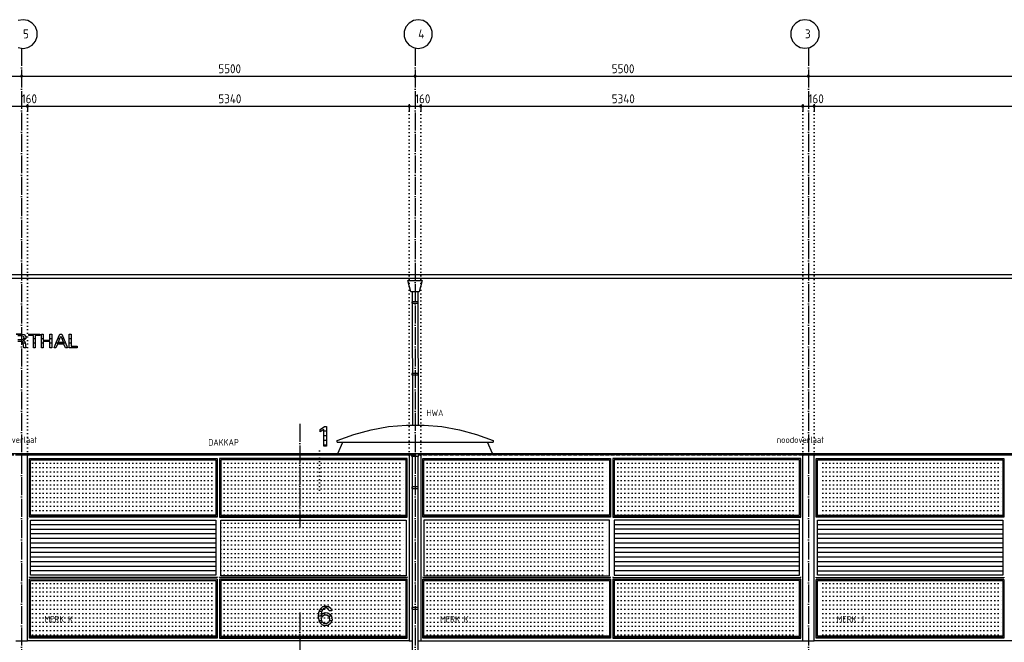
# Model space of a CAD drawing. Extents: x -52900 to 20500, y -12590 to 19148.
# Tile 20 of 39: x -20905 to -7140, y -4820 to 3886. Entities that reach past the tile are written whole.
import ezdxf

# ---------------------------------------------------------------- set-up
doc = ezdxf.new("R2010")
doc.units = 0
doc.header["$MEASUREMENT"] = 0
for name, pattern in [('DASHDOT', [300, 250, -25, 0, -25]), ('DASHED', [75, 50, -25]), ('DOT', [50, 0, -50])]:
    doc.linetypes.add(name, pattern=pattern)
for name, color, linetype in [('LAYER01', 7, 'CONTINUOUS'), ('LAYER02', 7, 'CONTINUOUS'), ('LAYER05', 7, 'CONTINUOUS'), ('LAYER107', 2, 'DOT'), ('LAYER28', 1, 'CONTINUOUS'), ('LAYER30', 1, 'CONTINUOUS'), ('LAYER37', 3, 'CONTINUOUS'), ('LAYER52', 7, 'DASHED')]:
    doc.layers.add(name, color=color, linetype=linetype)
doc.styles.get("Standard").update_dxf_attribs({"font": 'isocp.shx'})

msp = doc.modelspace()

# ---------------------------------------------------------------- linework, layer by layer
at = {"layer": 'LAYER01', "color": 1, "linetype": 'DASHDOT'}
for p, q in [((-20878.0014, 3488.8443), (-20878.0014, -12280.1552)), ((-15377.9999, 3488.8443), (-15377.9999, -12280.1552)), ((-9878.0014, 3488.8443), (-9878.0014, -12280.1552))]:
    msp.add_line(p, q, dxfattribs=at)
at = {"layer": 'LAYER01', "color": 5, "linetype": 'Continuous'}
for p, q in [((1442.0002, 317.8437), (-43207.99865, 317.8437)), ((1442.0002, 267.8441), (-43207.99865, 267.8441)), ((-15420.75045, -2182.1554), (-15335.7498, -2182.1554)), ((-15420.75045, -2223.03145), (-15420.75045, -2182.1554)), ((-15335.7498, -2182.1554), (-15335.7498, -2223.03145)), ((-15335.7498, -2223.03145), (-15420.75045, -2223.03145))]:
    msp.add_line(p, q, dxfattribs=at)
at = {"layer": 'LAYER01', "color": 5, "linetype": 'DASHED'}
for p, q in [((-46913.74815, -2182.1554), (3643.99755, -2182.1554)), ((-46913.74815, -2200.15585), (3643.99755, -2200.15585))]:
    msp.add_line(p, q, dxfattribs=at)
at = {"layer": 'LAYER01', "color": 1, "linetype": 'Continuous'}
for p, q in [((-32127.9999, -2182.1554), (1241.0013, -2182.1554)), ((-20957.99865, -2200.15585), (-20797.99955, -2200.15585)), ((-9957.9994, -2200.15585), (-9798.00035, -2200.15585)), ((-20957.99865, -4801.15625), (-20797.99955, -4801.15625)), ((-15458.0017, -4800.15565), (-15416.0614, -4800.15565)), ((-15339.93835, -4800.15565), (-15298.0011, -4800.15565)), ((-9957.9994, -4800.15565), (-9798.00035, -4800.15565))]:
    msp.add_line(p, q, dxfattribs=at)
at = {"layer": 'LAYER01', "color": 3, "linetype": 'Continuous'}
msp.add_line((-32127.9999, -2182.1554), (1241.0013, -2182.1554), dxfattribs=at)
at = {"layer": 'LAYER01', "color": 3, "linetype": 'DOT'}
for p, q in [((-20725.00155, -2316.1579), (-18161.499, -2316.1579)), ((-18094.4992, -2316.1579), (-15502.99835, -2316.1579)), ((-15210.0006, -2316.1579), (-12661.50055, -2316.1579)), ((-12594.50075, -2316.1579), (-10015.99885, -2316.1579)), ((-9679.0001, -2316.1579), (-7161.499, -2316.1579)), ((-20725.00155, -2376.15815), (-18161.499, -2376.15815)), ((-20725.00155, -2436.1582), (-18161.499, -2436.1582)), ((-18094.4992, -2376.15815), (-15502.99835, -2376.15815)), ((-18094.4992, -2436.1582), (-15502.99835, -2436.1582)), ((-15210.0006, -2376.15815), (-12661.50055, -2376.15815)), ((-15210.0006, -2436.1582), (-12661.50055, -2436.1582)), ((-12594.50075, -2376.15815), (-10015.99885, -2376.15815)), ((-12594.50075, -2436.1582), (-10015.99885, -2436.1582)), ((-9679.0001, -2376.15815), (-7161.499, -2376.15815)), ((-9679.0001, -2436.1582), (-7161.499, -2436.1582)), ((-20725.00155, -2496.1584), (-18161.499, -2496.1584)), ((-20725.00155, -2556.15865), (-18161.499, -2556.15865)), ((-18094.4992, -2496.1584), (-15502.99835, -2496.1584)), ((-18094.4992, -2556.15865), (-15502.99835, -2556.15865)), ((-15210.0006, -2496.1584), (-12661.50055, -2496.1584)), ((-15210.0006, -2556.15865), (-12661.50055, -2556.15865)), ((-12594.50075, -2496.1584), (-10015.99885, -2496.1584)), ((-12594.50075, -2556.15865), (-10015.99885, -2556.15865)), ((-9679.0001, -2496.1584), (-7161.499, -2496.1584)), ((-9679.0001, -2556.15865), (-7161.499, -2556.15865)), ((-20725.00155, -2616.15885), (-18161.499, -2616.15885)), ((-20725.00155, -2676.1591), (-18161.499, -2676.1591)), ((-20725.00155, -2736.15915), (-18161.499, -2736.15915)), ((-18094.4992, -2616.15885), (-15502.99835, -2616.15885)), ((-18094.4992, -2676.1591), (-15502.99835, -2676.1591)), ((-18094.4992, -2736.15915), (-15502.99835, -2736.15915)), ((-15210.0006, -2616.15885), (-12661.50055, -2616.15885)), ((-15210.0006, -2676.1591), (-12661.50055, -2676.1591)), ((-15210.0006, -2736.15915), (-12661.50055, -2736.15915)), ((-12594.50075, -2616.15885), (-10015.99885, -2616.15885)), ((-12594.50075, -2676.1591), (-10015.99885, -2676.1591)), ((-12594.50075, -2736.15915), (-10015.99885, -2736.15915)), ((-9679.0001, -2616.15885), (-7161.499, -2616.15885)), ((-9679.0001, -2676.1591), (-7161.499, -2676.1591)), ((-9679.0001, -2736.15915), (-7161.499, -2736.15915)), ((-20725.00155, -2796.15785), (-18161.499, -2796.15785)), ((-20725.00155, -2856.15805), (-18161.499, -2856.15805)), ((-18094.4992, -2796.15785), (-15502.99835, -2796.15785)), ((-18094.4992, -2856.15805), (-15502.99835, -2856.15805)), ((-15210.0006, -2796.15785), (-12661.50055, -2796.15785)), ((-15210.0006, -2856.15805), (-12661.50055, -2856.15805)), ((-12594.50075, -2796.15785), (-10015.99885, -2796.15785)), ((-12594.50075, -2856.15805), (-10015.99885, -2856.15805)), ((-9679.0001, -2796.15785), (-7161.499, -2796.15785)), ((-9679.0001, -2856.15805), (-7161.499, -2856.15805)), ((-20725.00155, -2916.1583), (-18161.499, -2916.1583)), ((-20725.00155, -2976.15835), (-18161.499, -2976.15835)), ((-18094.4992, -2916.1583), (-15502.99835, -2916.1583)), ((-18094.4992, -2976.15835), (-15502.99835, -2976.15835)), ((-15210.0006, -2916.1583), (-12661.50055, -2916.1583)), ((-15210.0006, -2976.15835), (-12661.50055, -2976.15835)), ((-12594.50075, -2916.1583), (-10015.99885, -2916.1583)), ((-12594.50075, -2976.15835), (-10015.99885, -2976.15835)), ((-9679.0001, -2916.1583), (-7161.499, -2916.1583)), ((-9679.0001, -2976.15835), (-7161.499, -2976.15835)), ((-20725.00155, -3036.15855), (-18161.499, -3036.15855)), ((-18094.4992, -3036.15855), (-15502.99835, -3036.15855)), ((-18094.4992, -3156.159), (-15502.99835, -3156.159)), ((-15210.0006, -3036.15855), (-12661.50055, -3036.15855)), ((-15210.0006, -3156.159), (-12661.50055, -3156.159)), ((-12594.50075, -3036.15855), (-10015.99885, -3036.15855)), ((-9679.0001, -3036.15855), (-7161.499, -3036.15855)), ((-18094.4992, -3216.15905), (-15502.99835, -3216.15905)), ((-18094.4992, -3276.15775), (-15502.99835, -3276.15775)), ((-15210.0006, -3216.15905), (-12661.50055, -3216.15905)), ((-15210.0006, -3276.15775), (-12661.50055, -3276.15775)), ((-18094.4992, -3336.158), (-15502.99835, -3336.158)), ((-18094.4992, -3396.1582), (-15502.99835, -3396.1582)), ((-15210.0006, -3336.158), (-12661.50055, -3336.158)), ((-15210.0006, -3396.1582), (-12661.50055, -3396.1582)), ((-18094.4992, -3456.15845), (-15502.99835, -3456.15845)), ((-18094.4992, -3516.1587), (-15502.99835, -3516.1587)), ((-18094.4992, -3576.1589), (-15502.99835, -3576.1589)), ((-15210.0006, -3456.15845), (-12661.50055, -3456.15845)), ((-15210.0006, -3516.1587), (-12661.50055, -3516.1587)), ((-15210.0006, -3576.1589), (-12661.50055, -3576.1589)), ((-18094.4992, -3636.15915), (-15502.99835, -3636.15915)), ((-18094.4992, -3696.15935), (-15502.99835, -3696.15935)), ((-15210.0006, -3636.15915), (-12661.50055, -3636.15915)), ((-15210.0006, -3696.15935), (-12661.50055, -3696.15935)), ((-18094.4992, -3756.1577), (-15502.99835, -3756.1577)), ((-18094.4992, -3816.1579), (-15502.99835, -3816.1579)), ((-15210.0006, -3756.1577), (-12661.50055, -3756.1577)), ((-15210.0006, -3816.1579), (-12661.50055, -3816.1579)), ((-18094.4992, -3876.15815), (-15502.99835, -3876.15815)), ((-15210.0006, -3876.15815), (-12661.50055, -3876.15815)), ((-20725.00155, -3996.1586), (-18161.499, -3996.1586)), ((-20725.00155, -4056.15885), (-18161.499, -4056.15885)), ((-20725.00155, -4116.15905), (-18161.499, -4116.15905)), ((-18094.4992, -3996.1586), (-15502.99835, -3996.1586)), ((-18094.4992, -4056.15885), (-15502.99835, -4056.15885)), ((-18094.4992, -4116.15905), (-15502.99835, -4116.15905)), ((-15210.0006, -3996.1586), (-12661.50055, -3996.1586)), ((-15210.0006, -4056.15885), (-12661.50055, -4056.15885)), ((-15210.0006, -4116.15905), (-12661.50055, -4116.15905)), ((-12594.50075, -3996.1586), (-10015.99885, -3996.1586)), ((-12594.50075, -4056.15885), (-10015.99885, -4056.15885)), ((-12594.50075, -4116.15905), (-10015.99885, -4116.15905)), ((-9679.0001, -3996.1586), (-7161.499, -3996.1586)), ((-9679.0001, -4056.15885), (-7161.499, -4056.15885)), ((-9679.0001, -4116.15905), (-7161.499, -4116.15905)), ((-20725.00155, -4176.1593), (-18161.499, -4176.1593)), ((-20725.00155, -4236.1576), (-18161.499, -4236.1576)), ((-18094.4992, -4176.1593), (-15502.99835, -4176.1593)), ((-18094.4992, -4236.1576), (-15502.99835, -4236.1576)), ((-15210.0006, -4176.1593), (-12661.50055, -4176.1593)), ((-15210.0006, -4236.1576), (-12661.50055, -4236.1576)), ((-12594.50075, -4176.1593), (-10015.99885, -4176.1593)), ((-12594.50075, -4236.1576), (-10015.99885, -4236.1576)), ((-9679.0001, -4176.1593), (-7161.499, -4176.1593)), ((-9679.0001, -4236.1576), (-7161.499, -4236.1576)), ((-20725.00155, -4296.15785), (-18161.499, -4296.15785)), ((-20725.00155, -4356.15805), (-18161.499, -4356.15805)), ((-18094.4992, -4296.15785), (-15502.99835, -4296.15785)), ((-18094.4992, -4356.15805), (-15502.99835, -4356.15805)), ((-15210.0006, -4296.15785), (-12661.50055, -4296.15785)), ((-15210.0006, -4356.15805), (-12661.50055, -4356.15805)), ((-12594.50075, -4296.15785), (-10015.99885, -4296.15785)), ((-12594.50075, -4356.15805), (-10015.99885, -4356.15805)), ((-9679.0001, -4296.15785), (-7161.499, -4296.15785)), ((-9679.0001, -4356.15805), (-7161.499, -4356.15805)), ((-20725.00155, -4416.1583), (-18161.499, -4416.1583)), ((-20725.00155, -4476.1585), (-18161.499, -4476.1585)), ((-20725.00155, -4536.15875), (-18161.499, -4536.15875)), ((-18094.4992, -4416.1583), (-15502.99835, -4416.1583)), ((-18094.4992, -4476.1585), (-15502.99835, -4476.1585)), ((-18094.4992, -4536.15875), (-15502.99835, -4536.15875)), ((-15210.0006, -4416.1583), (-12661.50055, -4416.1583)), ((-15210.0006, -4476.1585), (-12661.50055, -4476.1585)), ((-15210.0006, -4536.15875), (-12661.50055, -4536.15875)), ((-12594.50075, -4416.1583), (-10015.99885, -4416.1583)), ((-12594.50075, -4476.1585), (-10015.99885, -4476.1585)), ((-12594.50075, -4536.15875), (-10015.99885, -4536.15875)), ((-9679.0001, -4416.1583), (-7161.499, -4416.1583)), ((-9679.0001, -4476.1585), (-7161.499, -4476.1585)), ((-9679.0001, -4536.15875), (-7161.499, -4536.15875)), ((-20725.00155, -4596.159), (-18161.499, -4596.159)), ((-20725.00155, -4656.1592), (-18161.499, -4656.1592)), ((-18094.4992, -4596.159), (-15502.99835, -4596.159)), ((-18094.4992, -4656.1592), (-15502.99835, -4656.1592)), ((-15210.0006, -4596.159), (-12661.50055, -4596.159)), ((-15210.0006, -4656.1592), (-12661.50055, -4656.1592)), ((-12594.50075, -4596.159), (-10015.99885, -4596.159)), ((-12594.50075, -4656.1592), (-10015.99885, -4656.1592)), ((-9679.0001, -4596.159), (-7161.499, -4596.159)), ((-9679.0001, -4656.1592), (-7161.499, -4656.1592)), ((-20725.00155, -4716.1579), (-18161.499, -4716.1579)), ((-18094.4992, -4716.1579), (-15502.99835, -4716.1579)), ((-15210.0006, -4716.1579), (-12661.50055, -4716.1579)), ((-12594.50075, -4716.1579), (-10015.99885, -4716.1579)), ((-9679.0001, -4716.1579), (-7161.499, -4716.1579))]:
    msp.add_line(p, q, dxfattribs=at)
at = {"layer": 'LAYER02', "color": 1, "linetype": 'Continuous'}
for p, q in [((-20858.25045, 3885.2501), (-20926.58845, 3873.21205)), ((-20789.9109, 3873.21205), (-20858.25045, 3885.2501)), ((-20858.25045, 3885.2501), (-20858.25045, 3885.2501)), ((-20729.8004, 3838.54905), (-20789.9109, 3873.21205)), ((-15401.5869, 3873.21205), (-15461.6989, 3838.54905)), ((-15333.2489, 3885.2501), (-15401.5869, 3873.21205)), ((-15264.90935, 3873.21205), (-15333.2489, 3885.2501)), ((-15333.2489, 3885.2501), (-15333.2489, 3885.2501)), ((-15204.7989, 3838.54905), (-15264.90935, 3873.21205)), ((-9994.5259, 3874.1493), (-10054.63715, 3839.48595)), ((-9926.18715, 3886.187), (-9994.5259, 3874.1493)), ((-9857.84835, 3874.1493), (-9926.18715, 3886.187)), ((-9926.18715, 3886.187), (-9926.18715, 3886.187)), ((-9797.7371, 3839.48595), (-9857.84835, 3874.1493)), ((-20684.993, 3785.1589), (-20729.8004, 3838.54905)), ((-20661.2808, 3719.94475), (-20684.993, 3785.1589)), ((-20661.2808, 3650.55505), (-20661.2808, 3719.94475)), ((-15506.50635, 3785.1589), (-15530.2185, 3719.94475)), ((-15530.2185, 3719.94475), (-15530.2185, 3650.55505)), ((-15461.6989, 3838.54905), (-15506.50635, 3785.1589)), ((-15159.99145, 3785.1589), (-15204.7989, 3838.54905)), ((-15136.2793, 3719.94475), (-15159.99145, 3785.1589)), ((-15136.2793, 3650.55505), (-15136.2793, 3719.94475)), ((-10099.4446, 3786.0958), (-10123.156, 3720.88165)), ((-10123.156, 3720.88165), (-10123.156, 3651.49195)), ((-10054.63715, 3839.48595), (-10099.4446, 3786.0958)), ((-9752.9297, 3786.0958), (-9797.7371, 3839.48595)), ((-9729.2183, 3720.88165), (-9752.9297, 3786.0958)), ((-9729.2183, 3651.49195), (-9729.2183, 3720.88165)), ((-20729.8004, 3531.95075), (-20684.993, 3585.3409)), ((-20684.993, 3585.3409), (-20661.2808, 3650.55505)), ((-15530.2185, 3650.55505), (-15506.50635, 3585.3409)), ((-15506.50635, 3585.3409), (-15461.6989, 3531.95075)), ((-15204.7989, 3531.95075), (-15159.99145, 3585.3409)), ((-15159.99145, 3585.3409), (-15136.2793, 3650.55505)), ((-10123.156, 3651.49195), (-10099.4446, 3586.27775)), ((-10099.4446, 3586.27775), (-10054.63715, 3532.88765)), ((-9797.7371, 3532.88765), (-9752.9297, 3586.27775)), ((-9752.9297, 3586.27775), (-9729.2183, 3651.49195)), ((-20926.58845, 3497.28735), (-20858.25045, 3485.2497)), ((-20858.25045, 3485.2497), (-20789.9109, 3497.28735)), ((-20789.9109, 3497.28735), (-20729.8004, 3531.95075)), ((-15461.6989, 3531.95075), (-15401.5869, 3497.28735)), ((-15401.5869, 3497.28735), (-15333.2489, 3485.2497)), ((-15333.2489, 3485.2497), (-15264.90935, 3497.28735)), ((-15264.90935, 3497.28735), (-15204.7989, 3531.95075)), ((-10054.63715, 3532.88765), (-9994.5259, 3498.22425)), ((-9994.5259, 3498.22425), (-9926.18715, 3486.1866)), ((-9926.18715, 3486.1866), (-9857.84835, 3498.22425)), ((-9857.84835, 3498.22425), (-9797.7371, 3532.88765))]:
    msp.add_line(p, q, dxfattribs=at)
at = {"layer": 'LAYER05', "color": 3, "linetype": 'DASHDOT'}
for p, q in [((-16989.74915, -1766.1556), (-16989.74915, -3235.1551)), ((-16989.74915, -4401.15585), (-16989.74915, -5870.1557))]:
    msp.add_line(p, q, dxfattribs=at)
at = {"layer": 'LAYER05', "color": 3, "linetype": 'Continuous'}
for p, q in [((-16706.3736, -1844.26535), (-16642.1509, -1803.38785)), ((-16650.9384, -1842.81235), (-16706.3736, -1876.3769)), ((-16706.3736, -1860.81255), (-16706.3736, -1844.26535)), ((-16706.3736, -1876.3754), (-16706.3736, -1860.81255)), ((-16650.9384, -2077.1559), (-16650.9384, -1842.81235)), ((-16642.18905, -1803.3909), (-16614.43785, -1803.3909)), ((-16614.43785, -1803.3909), (-16614.43785, -2077.1559)), ((-16614.43785, -2077.1559), (-16650.9384, -2077.1559)), ((-16728.32795, -4473.9044), (-16723.51685, -4401.0975)), ((-16723.5016, -4401.1402), (-16704.9057, -4354.9885)), ((-16704.9057, -4354.9885), (-16667.98705, -4321.44735)), ((-16687.0636, -4388.65585), (-16689.6652, -4445.44295)), ((-16662.2116, -4351.9367), (-16687.06665, -4388.69555)), ((-16667.99925, -4321.45235), (-16627.47805, -4311.7367)), ((-16619.50075, -4340.18705), (-16662.2116, -4351.9367)), ((-16627.47805, -4311.7367), (-16586.58905, -4320.07025)), ((-16592.6422, -4352.56655), (-16619.52515, -4340.1474)), ((-16580.3116, -4379.4533), (-16592.6422, -4352.56655)), ((-16586.5631, -4320.12405), (-16555.66255, -4343.45245)), ((-16562.56105, -4379.7966), (-16580.3116, -4379.4533)), ((-16543.3136, -4380.1876), (-16562.56105, -4379.7966)), ((-16555.66255, -4343.45245), (-16543.37005, -4380.20365)), ((-16708.9386, -4544.57815), (-16728.32795, -4473.9044)), ((-16689.6881, -4445.3434), (-16667.2653, -4417.4343)), ((-16687.60835, -4496.24975), (-16677.72825, -4460.02275)), ((-16677.68705, -4532.5466), (-16687.60835, -4496.24975)), ((-16677.74965, -4460.0147), (-16648.1247, -4436.14845)), ((-16650.8911, -4557.19985), (-16677.71455, -4532.59735)), ((-16667.2653, -4417.4343), (-16633.5907, -4405.0419)), ((-16648.1247, -4436.14845), (-16610.1227, -4435.7605)), ((-16633.6258, -4405.0148), (-16598.0011, -4407.4669)), ((-16584.5627, -4538.84315), (-16614.49585, -4559.6611)), ((-16610.1227, -4435.7605), (-16580.04, -4458.98285)), ((-16598.0011, -4407.4669), (-16566.92655, -4424.93555)), ((-16571.97265, -4499.48045), (-16584.55965, -4538.85115)), ((-16580.00185, -4459.0145), (-16571.97265, -4499.48045)), ((-16566.92655, -4424.93555), (-16546.28905, -4454.15345)), ((-16538.52385, -4503.7861), (-16554.216, -4551.69945)), ((-16546.31195, -4454.12485), (-16538.52385, -4503.7861)), ((-16676.99585, -4577.18505), (-16708.89435, -4544.4767)), ((-16633.432, -4590.4747), (-16676.99585, -4577.18505)), ((-16614.49585, -4559.6611), (-16650.8911, -4557.19985)), ((-16588.8397, -4581.20385), (-16633.432, -4590.4747)), ((-16554.18855, -4551.6567), (-16588.8397, -4581.20385))]:
    msp.add_line(p, q, dxfattribs=at)
at = {"layer": 'LAYER05', "color": 2, "linetype": 'Continuous'}
for p, q in [((-16686.03515, -1867.6016), (-16706.3736, -1867.6016)), ((-16614.43785, -1867.6016), (-16650.9384, -1867.6016)), ((-16614.43785, -1932.26015), (-16650.9384, -1932.26015)), ((-16614.43785, -1996.9187), (-16650.9384, -1996.9187)), ((-16614.43785, -2061.5772), (-16650.9384, -2061.5772)), ((-16687.1933, -4389.27955), (-16720.93965, -4389.27955)), ((-16576.73035, -4324.6212), (-16673.2834, -4324.6212)), ((-16673.11555, -4453.93675), (-16729.42965, -4453.93675)), ((-16684.72445, -4518.5951), (-16719.06585, -4518.5951)), ((-16546.37755, -4453.93675), (-16584.88615, -4453.93675)), ((-16540.75625, -4518.5951), (-16575.52795, -4518.5951)), ((-16593.3136, -4583.25385), (-16665.1886, -4583.25385))]:
    msp.add_line(p, q, dxfattribs=at)
at = {"layer": 'LAYER107', "color": 5, "linetype": 'Continuous'}
for p, q in [((-42197.99805, 3095.53165), (1241.0013, 3095.53165)), ((-32127.9999, 2675.8438), (1241.0013, 2675.8438)), ((-20953.2501, -509.71925), (-20870.87555, -509.71925)), ((-20929.3747, -528.40655), (-20885.37445, -528.40655)), ((-20885.37445, -528.40655), (-20858.36335, -535.70675)), ((-20870.87555, -509.71925), (-20840.76235, -518.01505)), ((-20858.374, -535.67195), (-20845.88775, -560.781)), ((-20840.7501, -518.01505), (-20821.53625, -542.18545)), ((-20821.53625, -542.18545), (-20821.5149, -573.0577)), ((-20777.06145, -530.8284), (-20777.06145, -510.06275)), ((-20777.06145, -510.06275), (-20698.12315, -510.06275)), ((-20712.62665, -530.8284), (-20777.06145, -530.8284)), ((-20712.62665, -701.15605), (-20712.62665, -530.8284)), ((-20698.12315, -510.06275), (-20624.3744, -510.06275)), ((-20624.3744, -530.8284), (-20686.6867, -530.8284)), ((-20686.6867, -530.8284), (-20686.6867, -701.15605)), ((-20624.3744, -510.06275), (-20624.3744, -530.8284)), ((-20600.81175, -605.60935), (-20600.81175, -512.1252)), ((-20600.81175, -512.1252), (-20575.06255, -512.1252)), ((-20575.06255, -512.1252), (-20575.06255, -594.1874)), ((-20483.49915, -594.1874), (-20483.49915, -512.1252)), ((-20483.49915, -512.1252), (-20457.4997, -512.1252)), ((-20457.4997, -512.1252), (-20457.4997, -701.15605)), ((-20393.81105, -629.49965), (-20342.2516, -510.06275)), ((-20367.5003, -629.8431), (-20330.4367, -539.4835)), ((-20342.2516, -510.06275), (-20316.2506, -510.06275)), ((-20330.4367, -539.4835), (-20294.12535, -629.8431)), ((-20316.2506, -510.06275), (-20238.3728, -700.8126)), ((-20213.3133, -615.9993), (-20213.3133, -512.828)), ((-20213.3133, -512.828), (-20187.37335, -512.828)), ((-20187.37335, -512.828), (-20187.37335, -678.3121)), ((-20885.37445, -591.06285), (-20929.3747, -591.06285)), ((-20885.37445, -612.87475), (-20929.3747, -612.87475)), ((-20865.0284, -618.55565), (-20885.4019, -612.8969)), ((-20858.374, -585.8742), (-20885.3363, -591.06285)), ((-20854.24805, -636.76495), (-20865.0284, -618.55565)), ((-20861.50055, -602.4848), (-20839.2273, -611.3172)), ((-20840.7501, -597.29615), (-20861.4914, -602.48635)), ((-20845.88775, -560.781), (-20858.3893, -585.9027)), ((-20845.9381, -701.15605), (-20854.24805, -636.76495)), ((-20821.5149, -573.0577), (-20840.744, -597.29455)), ((-20839.2273, -611.3172), (-20828.26995, -632.60995)), ((-20828.2486, -632.60835), (-20820.99915, -701.15605)), ((-20600.81175, -701.15605), (-20600.81175, -605.60935)), ((-20575.06255, -594.1874), (-20483.49915, -594.1874)), ((-20483.49915, -614.95305), (-20575.06255, -614.95305)), ((-20575.06255, -614.95305), (-20575.06255, -701.15605)), ((-20483.49915, -701.15605), (-20483.49915, -614.95305)), ((-20424.62615, -701.15605), (-20393.81105, -629.49965)), ((-20377.1881, -650.26525), (-20397.62575, -701.15605)), ((-20286.1252, -650.26525), (-20377.1881, -650.26525)), ((-20329.24955, -629.8431), (-20367.5003, -629.8431)), ((-20294.12535, -629.8431), (-20329.43575, -629.8431)), ((-20265.37475, -700.8126), (-20286.1252, -650.26525)), ((-20213.3133, -701.15605), (-20213.3133, -615.9993)), ((-20187.37335, -678.3121), (-20099.4385, -678.3121)), ((-20099.4385, -678.3121), (-20099.4385, -701.15605)), ((-20820.99915, -701.15605), (-20845.9381, -701.15605)), ((-20686.6867, -701.15605), (-20712.62665, -701.15605)), ((-20575.06255, -701.15605), (-20600.81175, -701.15605)), ((-20457.4997, -701.15605), (-20483.49915, -701.15605)), ((-20397.62575, -701.15605), (-20424.62615, -701.15605)), ((-20238.3728, -700.8126), (-20265.37475, -700.8126)), ((-20238.3728, -700.8126), (-20238.3728, -700.8126)), ((-20099.4385, -701.15605), (-20213.3133, -701.15605))]:
    msp.add_line(p, q, dxfattribs=at)
at = {"layer": 'LAYER107', "color": 1, "linetype": 'Continuous'}
for p, q in [((-20873.3658, 3109.79975), (-20890.13825, 3104.3499)), ((-20890.13825, 3104.3499), (-20890.13825, 3086.7136)), ((-20890.13825, 3086.7136), (-20873.3658, 3081.26375)), ((-20878.0014, 3125.53175), (-20878.0014, 3020.5307)), ((-20862.99895, 3095.53165), (-20873.3658, 3109.79975)), ((-20873.3658, 3081.26375), (-20862.99895, 3095.53165)), ((-20862.99895, 3095.53165), (-20862.99895, 3095.53165)), ((-15373.3658, 3109.7965), (-15390.13365, 3104.34835)), ((-15390.13365, 3104.34835), (-15390.13365, 3086.71515)), ((-15390.13365, 3086.71515), (-15373.3658, 3081.267)), ((-15377.9999, 3125.53175), (-15377.9999, 3020.5307)), ((-15363.0005, 3095.53165), (-15373.3658, 3109.7965)), ((-15373.3658, 3081.267), (-15363.0005, 3095.53165)), ((-15363.0005, 3095.53165), (-15363.0005, 3095.53165)), ((-9873.36655, 3109.79975), (-9890.139, 3104.3499)), ((-9890.139, 3104.3499), (-9890.139, 3086.7136)), ((-9890.139, 3086.7136), (-9873.36655, 3081.26375)), ((-9878.0014, 3125.53175), (-9878.0014, 3020.5307)), ((-9862.99895, 3095.53165), (-9873.36655, 3109.79975)), ((-9873.36655, 3081.26375), (-9862.99895, 3095.53165)), ((-9862.99895, 3095.53165), (-9862.99895, 3095.53165)), ((-20793.3655, 2690.1087), (-20810.13335, 2684.66035)), ((-20810.13335, 2684.66035), (-20810.13335, 2667.0273)), ((-20810.13335, 2667.0273), (-20793.3655, 2661.57895)), ((-20797.99955, 2705.84395), (-20797.99955, 2600.8444)), ((-20783.0002, 2675.8438), (-20793.3655, 2690.1087)), ((-20793.3655, 2661.57895), (-20783.0002, 2675.8438)), ((-20783.0002, 2675.8438), (-20783.0002, 2675.8438)), ((-15453.3661, 2690.11175), (-15470.13855, 2684.66185)), ((-15470.13855, 2684.66185), (-15470.13855, 2667.02555)), ((-15470.13855, 2667.02555), (-15453.3661, 2661.5759)), ((-15458.0017, 2705.84395), (-15458.0017, 2600.8444)), ((-15442.99925, 2675.8438), (-15453.3661, 2690.11175)), ((-15453.3661, 2661.5759), (-15442.99925, 2675.8438)), ((-15442.99925, 2675.8438), (-15442.99925, 2675.8438)), ((-15293.367, 2690.11175), (-15310.13945, 2684.66185)), ((-15310.13945, 2684.66185), (-15310.13945, 2667.02555)), ((-15310.13945, 2667.02555), (-15293.367, 2661.5759)), ((-15298.0011, 2705.84395), (-15298.0011, 2600.8444)), ((-15282.99865, 2675.8438), (-15293.367, 2690.11175)), ((-15293.367, 2661.5759), (-15282.99865, 2675.8438)), ((-15282.99865, 2675.8438), (-15282.99865, 2675.8438)), ((-9953.36535, 2690.1087), (-9970.13395, 2684.66035)), ((-9970.13395, 2684.66035), (-9970.13395, 2667.0273)), ((-9970.13395, 2667.0273), (-9953.36535, 2661.57895)), ((-9957.9994, 2705.84395), (-9957.9994, 2600.8444)), ((-9943.00005, 2675.8438), (-9953.36535, 2690.1087)), ((-9953.36535, 2661.57895), (-9943.00005, 2675.8438)), ((-9943.00005, 2675.8438), (-9943.00005, 2675.8438)), ((-9793.3655, 2690.1087), (-9810.1341, 2684.66035)), ((-9810.1341, 2684.66035), (-9810.1341, 2667.0273)), ((-9810.1341, 2667.0273), (-9793.3655, 2661.57895)), ((-9798.00035, 2705.84395), (-9798.00035, 2600.8444)), ((-9783.00095, 2675.8438), (-9793.3655, 2690.1087)), ((-9793.3655, 2661.57895), (-9783.00095, 2675.8438)), ((-9783.00095, 2675.8438), (-9783.00095, 2675.8438))]:
    msp.add_line(p, q, dxfattribs=at)
at = {"layer": 'LAYER107', "color": 1, "linetype": 'DOT'}
for p, q in [((-20797.99955, -2201.15625), (-20797.99955, 2675.8438)), ((-15458.0017, -2201.15625), (-15458.0017, 2675.8438)), ((-15298.0011, -2201.15625), (-15298.0011, 2675.8438)), ((-9957.9994, -2201.15625), (-9957.9994, 2675.8438)), ((-9798.00035, -2201.15625), (-9798.00035, 2675.8438)), ((-16715.0009, -2141.156), (-16715.0009, -2756.1556))]:
    msp.add_line(p, q, dxfattribs=at)
at = {"layer": 'LAYER107', "color": 2, "linetype": 'Continuous'}
for p, q in [((-20869.47935, -509.7762), (-20953.2501, -509.7762)), ((-20827.56195, -639.0934), (-20853.94745, -639.0934)), ((-20822.0154, -574.4348), (-20848.999, -574.4348)), ((-20686.6867, -574.4348), (-20712.62665, -574.4348)), ((-20686.6867, -639.0934), (-20712.62665, -639.0934)), ((-20575.06255, -574.4348), (-20600.81175, -574.4348)), ((-20575.06255, -639.0934), (-20600.81175, -639.0934)), ((-20457.4997, -574.4348), (-20483.49915, -574.4348)), ((-20457.4997, -639.0934), (-20483.49915, -639.0934)), ((-20263.5727, -639.0934), (-20397.9355, -639.0934)), ((-20344.77385, -574.4348), (-20370.03935, -574.4348)), ((-20289.96885, -574.4348), (-20316.38945, -574.4348)), ((-20187.37335, -574.4348), (-20213.3133, -574.4348)), ((-20187.37335, -639.0934), (-20213.3133, -639.0934))]:
    msp.add_line(p, q, dxfattribs=at)
at = {"layer": 'LAYER28', "color": 1, "linetype": 'Continuous'}
for p, q in [((-15416.0614, -2226.15605), (-15416.0614, -8782.1869)), ((-15339.93835, -2226.15605), (-15339.93835, -8782.1869))]:
    msp.add_line(p, q, dxfattribs=at)
at = {"layer": 'LAYER30', "color": 1, "linetype": 'Continuous'}
for p, q in [((-20797.99955, -3104.15555), (-20797.99955, -2200.15585)), ((-20797.99955, -2200.15585), (-15458.0017, -2200.15585)), ((-15458.0017, -2200.15585), (-15458.0017, -4800.15565)), ((-9957.9994, -2200.15585), (-15298.0011, -2200.15585)), ((-15298.0011, -2200.15585), (-15298.0011, -4800.15565)), ((-9957.9994, -3104.15555), (-9957.9994, -2200.15585)), ((-9798.00035, -3105.15575), (-9798.00035, -2200.15585)), ((-9798.00035, -2200.15585), (-4458.00135, -2200.15585)), ((-20769.99815, -2251.15585), (-18144.4992, -2251.15585)), ((-20769.99815, -3071.15575), (-20769.99815, -2251.15585)), ((-20752.99835, -3044.1553), (-20752.99835, -2267.15545)), ((-20752.99835, -2267.15545), (-18161.499, -2267.15545)), ((-20752.99835, -3044.1553), (-20752.99835, -2267.15545)), ((-20752.99835, -2267.15545), (-18161.499, -2267.15545)), ((-18161.499, -2267.15545), (-18161.499, -3044.1553)), ((-18161.499, -2267.15545), (-18161.499, -3044.1553)), ((-18144.4992, -2251.15585), (-18144.4992, -3071.15575)), ((-15485.99855, -2251.15585), (-18111.499, -2251.15585)), ((-18111.499, -2251.15585), (-18111.499, -3071.15575)), ((-18094.4992, -2267.15545), (-18094.4992, -3044.1553)), ((-15502.99835, -2267.15545), (-18094.4992, -2267.15545)), ((-15502.99835, -2267.15545), (-18094.4992, -2267.15545)), ((-18094.4992, -2267.15545), (-18094.4992, -3044.1553)), ((-15502.99835, -3044.1553), (-15502.99835, -2267.15545)), ((-15485.99855, -3071.15575), (-15485.99855, -2251.15585)), ((-15270.0012, -2251.15585), (-12644.50075, -2251.15585)), ((-15270.0012, -3071.15575), (-15270.0012, -2251.15585)), ((-15252.9999, -2267.15545), (-12661.50055, -2267.15545)), ((-15252.9999, -3044.1553), (-15252.9999, -2267.15545)), ((-15252.9999, -2267.15545), (-12661.50055, -2267.15545)), ((-12661.50055, -2267.15545), (-12661.50055, -3044.1553)), ((-12661.50055, -2267.15545), (-12661.50055, -3044.1553)), ((-12644.50075, -2251.15585), (-12644.50075, -3071.15575)), ((-9986.0008, -2251.15585), (-12611.50055, -2251.15585)), ((-12611.50055, -2251.15585), (-12611.50055, -3071.15575)), ((-12594.50075, -2267.15545), (-12594.50075, -3044.1553)), ((-10003.00065, -2267.15545), (-12594.50075, -2267.15545)), ((-10003.00065, -2267.15545), (-12594.50075, -2267.15545)), ((-12594.50075, -2267.15545), (-12594.50075, -3044.1553)), ((-10003.00065, -3044.1553), (-10003.00065, -2267.15545)), ((-10003.00065, -3044.1553), (-10003.00065, -2267.15545)), ((-9986.0008, -3071.15575), (-9986.0008, -2251.15585)), ((-9769.99895, -2251.15585), (-7144.4992, -2251.15585)), ((-9769.99895, -3072.15615), (-9769.99895, -2251.15585)), ((-9752.9991, -3045.1557), (-9752.9991, -2267.15545)), ((-9752.9991, -2267.15545), (-7161.499, -2267.15545)), ((-9752.9991, -3045.1557), (-9752.9991, -2267.15545)), ((-9752.9991, -2267.15545), (-7161.499, -2267.15545)), ((-7161.499, -2267.15545), (-7161.499, -3045.1557)), ((-7161.499, -2267.15545), (-7161.499, -3045.1557)), ((-7144.4992, -2251.15585), (-7144.4992, -3072.15615)), ((-20797.99955, -3892.1562), (-20797.99955, -3094.15645)), ((-20787.99895, -3094.15645), (-20797.99955, -3094.15645)), ((-18144.4992, -3061.1553), (-20769.99815, -3061.1553)), ((-18144.4992, -3071.15575), (-20769.99815, -3071.15575)), ((-18161.499, -3044.1553), (-20752.99835, -3044.1553)), ((-18161.499, -3044.1553), (-20752.99835, -3044.1553)), ((-20752.99835, -3882.1556), (-20752.99835, -3111.15645)), ((-20752.99835, -3111.15645), (-18161.499, -3111.15645)), ((-18161.499, -3111.15645), (-18161.499, -3882.1556)), ((-18111.499, -3061.1553), (-15485.99855, -3061.1553)), ((-18111.499, -3071.15575), (-15485.99855, -3071.15575)), ((-18094.4992, -3044.1553), (-15502.99835, -3044.1553)), ((-18094.4992, -3044.1553), (-15502.99835, -3044.1553)), ((-18094.4992, -3889.1552), (-18094.4992, -3111.15645)), ((-18094.4992, -3111.15645), (-15502.99835, -3111.15645)), ((-15502.99835, -3111.15645), (-15502.99835, -3889.1552)), ((-12644.50075, -3061.1553), (-15270.0012, -3061.1553)), ((-12644.50075, -3071.15575), (-15270.0012, -3071.15575)), ((-12661.50055, -3044.1553), (-15252.9999, -3044.1553)), ((-12661.50055, -3044.1553), (-15252.9999, -3044.1553)), ((-12661.50055, -3111.15645), (-15252.9999, -3111.15645)), ((-15252.9999, -3111.15645), (-15252.9999, -3889.1552)), ((-12661.50055, -3889.1552), (-12661.50055, -3111.15645)), ((-12611.50055, -3061.1553), (-9986.0008, -3061.1553)), ((-12611.50055, -3071.15575), (-9986.0008, -3071.15575)), ((-12594.50075, -3044.1553), (-10003.00065, -3044.1553)), ((-12594.50075, -3044.1553), (-10003.00065, -3044.1553)), ((-10003.00065, -3111.15645), (-12594.50075, -3111.15645)), ((-12594.50075, -3111.15645), (-12594.50075, -3882.1556)), ((-10003.00065, -3882.1556), (-10003.00065, -3111.15645)), ((-9968.00005, -3094.15645), (-9957.9994, -3094.15645)), ((-9957.9994, -3892.1562), (-9957.9994, -3094.15645)), ((-9798.00035, -3883.1562), (-9798.00035, -3105.15575)), ((-7144.4992, -3062.1557), (-9769.99895, -3062.1557)), ((-7144.4992, -3072.15615), (-9769.99895, -3072.15615)), ((-7161.499, -3045.1557), (-9752.9991, -3045.1557)), ((-7161.499, -3045.1557), (-9752.9991, -3045.1557)), ((-9752.9991, -3883.1562), (-9752.9991, -3112.15535)), ((-9752.9991, -3112.15535), (-7161.499, -3112.15535)), ((-7161.499, -3112.15535), (-7161.499, -3883.1562)), ((-20797.99955, -4800.15565), (-20797.99955, -3882.1556)), ((-20769.99815, -3916.1556), (-20769.99815, -3906.155)), ((-18144.4992, -3916.1556), (-20769.99815, -3916.1556)), ((-20769.99815, -4760.1551), (-20769.99815, -3939.15635)), ((-18144.4992, -3939.15635), (-20769.99815, -3939.15635)), ((-18161.499, -3882.1556), (-20752.99835, -3882.1556)), ((-20752.99835, -4733.1562), (-20752.99835, -3956.15615)), ((-20752.99835, -3956.15615), (-18161.499, -3956.15615)), ((-20752.99835, -4733.1562), (-20752.99835, -3956.15615)), ((-20752.99835, -3956.15615), (-18161.499, -3956.15615)), ((-18161.499, -3956.15615), (-18161.499, -4733.1562)), ((-18161.499, -3956.15615), (-18161.499, -4733.1562)), ((-18144.4992, -3906.155), (-18144.4992, -3916.1556)), ((-18144.4992, -3939.15635), (-18144.4992, -4760.1551)), ((-18111.499, -3916.1556), (-18111.499, -3906.155)), ((-15485.99855, -3916.1556), (-18111.499, -3916.1556)), ((-18111.499, -3939.15635), (-18111.499, -4760.1551)), ((-15485.99855, -3939.15635), (-18111.499, -3939.15635)), ((-15502.99835, -3889.1552), (-18094.4992, -3889.1552)), ((-18094.4992, -3956.15615), (-18094.4992, -4733.1562)), ((-15502.99835, -3956.15615), (-18094.4992, -3956.15615)), ((-15502.99835, -3956.15615), (-18094.4992, -3956.15615)), ((-18094.4992, -3956.15615), (-18094.4992, -4733.1562)), ((-15502.99835, -4733.1562), (-15502.99835, -3956.15615)), ((-15485.99855, -3906.155), (-15485.99855, -3916.1556)), ((-15485.99855, -4760.1551), (-15485.99855, -3939.15635)), ((-15270.0012, -3906.155), (-15270.0012, -3916.1556)), ((-15270.0012, -3916.1556), (-12644.50075, -3916.1556)), ((-15270.0012, -4760.1551), (-15270.0012, -3939.15635)), ((-15270.0012, -3939.15635), (-12644.50075, -3939.15635)), ((-15252.9999, -3889.1552), (-12661.50055, -3889.1552)), ((-15252.9999, -3956.15615), (-12661.50055, -3956.15615)), ((-15252.9999, -4733.1562), (-15252.9999, -3956.15615)), ((-15252.9999, -3956.15615), (-12661.50055, -3956.15615)), ((-12661.50055, -3956.15615), (-12661.50055, -4733.1562)), ((-12661.50055, -3956.15615), (-12661.50055, -4733.1562)), ((-12644.50075, -3916.1556), (-12644.50075, -3906.155)), ((-12644.50075, -3939.15635), (-12644.50075, -4760.1551)), ((-12611.50055, -3906.155), (-12611.50055, -3916.1556)), ((-12611.50055, -3916.1556), (-9986.0008, -3916.1556)), ((-12611.50055, -3939.15635), (-12611.50055, -4760.1551)), ((-12611.50055, -3939.15635), (-9986.0008, -3939.15635)), ((-12594.50075, -3882.1556), (-10003.00065, -3882.1556)), ((-12594.50075, -3956.15615), (-12594.50075, -4733.1562)), ((-10003.00065, -3956.15615), (-12594.50075, -3956.15615)), ((-10003.00065, -3956.15615), (-12594.50075, -3956.15615)), ((-12594.50075, -3956.15615), (-12594.50075, -4733.1562)), ((-10003.00065, -4733.1562), (-10003.00065, -3956.15615)), ((-10003.00065, -4733.1562), (-10003.00065, -3956.15615)), ((-9986.0008, -3916.1556), (-9986.0008, -3906.155)), ((-9986.0008, -4760.1551), (-9986.0008, -3939.15635)), ((-9957.9994, -4800.15565), (-9957.9994, -3882.1556)), ((-9798.00035, -4801.15625), (-9798.00035, -3883.1562)), ((-9769.99895, -3917.1562), (-9769.99895, -3907.1556)), ((-7144.4992, -3917.1562), (-9769.99895, -3917.1562)), ((-9769.99895, -4761.1557), (-9769.99895, -3940.15505)), ((-7144.4992, -3940.15505), (-9769.99895, -3940.15505)), ((-7161.499, -3883.1562), (-9752.9991, -3883.1562)), ((-9752.9991, -4734.1564), (-9752.9991, -3957.15525)), ((-9752.9991, -3957.15525), (-7161.499, -3957.15525)), ((-9752.9991, -4734.1564), (-9752.9991, -3957.15525)), ((-9752.9991, -3957.15525), (-7161.499, -3957.15525)), ((-7161.499, -3957.15525), (-7161.499, -4734.1564)), ((-7161.499, -3957.15525), (-7161.499, -4734.1564)), ((-7144.4992, -3907.1556), (-7144.4992, -3917.1562)), ((-7144.4992, -3940.15505), (-7144.4992, -4761.1557)), ((-19483.0002, -4800.15565), (-20797.99955, -4800.15565)), ((-18144.4992, -4750.156), (-20769.99815, -4750.156)), ((-18144.4992, -4760.1551), (-20769.99815, -4760.1551)), ((-18161.499, -4733.1562), (-20752.99835, -4733.1562)), ((-18161.499, -4733.1562), (-20752.99835, -4733.1562)), ((-15458.0017, -4800.15565), (-19483.0002, -4800.15565)), ((-18111.499, -4750.156), (-15485.99855, -4750.156)), ((-18111.499, -4760.1551), (-15485.99855, -4760.1551)), ((-18094.4992, -4733.1562), (-15502.99835, -4733.1562)), ((-18094.4992, -4733.1562), (-15502.99835, -4733.1562)), ((-15298.0011, -4800.15565), (-11272.9988, -4800.15565)), ((-12644.50075, -4750.156), (-15270.0012, -4750.156)), ((-12644.50075, -4760.1551), (-15270.0012, -4760.1551)), ((-12661.50055, -4733.1562), (-15252.9999, -4733.1562)), ((-12661.50055, -4733.1562), (-15252.9999, -4733.1562)), ((-12611.50055, -4750.156), (-9986.0008, -4750.156)), ((-12611.50055, -4760.1551), (-9986.0008, -4760.1551)), ((-12594.50075, -4733.1562), (-10003.00065, -4733.1562)), ((-12594.50075, -4733.1562), (-10003.00065, -4733.1562)), ((-11272.9988, -4800.15565), (-9957.9994, -4800.15565)), ((-8519.99895, -4801.15625), (-9798.00035, -4801.15625)), ((-7144.4992, -4751.1566), (-9769.99895, -4751.1566)), ((-7144.4992, -4761.1557), (-9769.99895, -4761.1557)), ((-7161.499, -4734.1564), (-9752.9991, -4734.1564)), ((-7161.499, -4734.1564), (-9752.9991, -4734.1564)), ((-4458.00135, -4801.15625), (-8535.00135, -4801.15625))]:
    msp.add_line(p, q, dxfattribs=at)
at = {"layer": 'LAYER30', "color": 7, "linetype": 'Continuous'}
for p, q in [((-20752.99835, -3882.1556), (-20752.99835, -3111.15645)), ((-20752.99835, -3111.15645), (-18161.499, -3111.15645)), ((-18161.499, -3111.15645), (-18161.499, -3882.1556)), ((-10003.00065, -3111.15645), (-12594.50075, -3111.15645)), ((-12594.50075, -3111.15645), (-12594.50075, -3882.1556)), ((-10003.00065, -3882.1556), (-10003.00065, -3111.15645)), ((-9752.9991, -3883.1562), (-9752.9991, -3112.15535)), ((-9752.9991, -3112.15535), (-7161.499, -3112.15535)), ((-7161.499, -3112.15535), (-7161.499, -3883.1562)), ((-18161.499, -3882.1556), (-20752.99835, -3882.1556)), ((-12594.50075, -3882.1556), (-10003.00065, -3882.1556)), ((-7161.499, -3883.1562), (-9752.9991, -3883.1562))]:
    msp.add_line(p, q, dxfattribs=at)
at = {"layer": 'LAYER30', "color": 6, "linetype": 'Continuous'}
for p, q in [((-18161.499, -3175.815), (-20752.99835, -3175.815)), ((-18161.499, -3240.47355), (-20752.99835, -3240.47355)), ((-12594.50075, -3170.91295), (-10003.00065, -3170.91295)), ((-12594.50075, -3235.57165), (-10003.00065, -3235.57165)), ((-12594.50075, -3300.23005), (-10003.00065, -3300.23005)), ((-7161.499, -3176.81215), (-9752.9991, -3176.81215)), ((-7161.499, -3241.4707), (-9752.9991, -3241.4707)), ((-18161.499, -3305.1323), (-20752.99835, -3305.13075)), ((-18161.499, -3369.7891), (-20752.99835, -3369.7891)), ((-18161.499, -3434.44785), (-20752.99835, -3434.44785)), ((-12594.50075, -3364.88875), (-10003.00065, -3364.88875)), ((-12594.50075, -3429.5471), (-10003.00065, -3429.5471)), ((-7161.499, -3306.12945), (-9752.9991, -3306.12945)), ((-7161.499, -3370.7878), (-9752.9991, -3370.7878)), ((-7161.499, -3435.44655), (-9752.9991, -3435.44655)), ((-18161.499, -3499.1062), (-20752.99835, -3499.1062)), ((-18161.499, -3563.76495), (-20752.99835, -3563.76495)), ((-12594.50075, -3494.20585), (-10003.00065, -3494.20585)), ((-12594.50075, -3558.8642), (-10003.00065, -3558.8642)), ((-7161.499, -3500.1053), (-9752.9991, -3500.1053)), ((-7161.499, -3564.76365), (-9752.9991, -3564.76365)), ((-18161.499, -3628.4237), (-20752.99835, -3628.4237)), ((-18161.499, -3693.08205), (-20752.99835, -3693.08205)), ((-12594.50075, -3623.52295), (-10003.00065, -3623.52295)), ((-12594.50075, -3688.1798), (-10003.00065, -3688.1798)), ((-7161.499, -3629.42085), (-9752.9991, -3629.4224)), ((-7161.499, -3694.0792), (-9752.9991, -3694.0792)), ((-18161.499, -3757.7408), (-20752.99835, -3757.7408)), ((-18161.499, -3822.39915), (-20752.99835, -3822.3976)), ((-12594.50075, -3752.8385), (-10003.00065, -3752.8385)), ((-12594.50075, -3817.49725), (-10003.00065, -3817.49725)), ((-7161.499, -3758.73795), (-9752.9991, -3758.73795)), ((-7161.499, -3823.3963), (-9752.9991, -3823.3963))]:
    msp.add_line(p, q, dxfattribs=at)
at = {"layer": 'LAYER37', "color": 1, "linetype": 'Continuous'}
for p, q in [((-15747.10235, -1803.5366), (-15499.3576, -1781.45235)), ((-15499.3576, -1781.45235), (-15250.63325, -1781.45235)), ((-15250.63325, -1781.45235), (-15002.89155, -1803.5366)), ((-16464.9994, -1999.6872), (-16231.83745, -1913.0869)), ((-16231.83745, -1913.0869), (-15991.9052, -1847.5292)), ((-15991.9052, -1847.5292), (-15747.10235, -1803.5366)), ((-15002.89155, -1803.5366), (-14758.0887, -1847.53075)), ((-14758.0887, -1847.53075), (-14518.15795, -1913.0869)), ((-14518.15795, -1913.0869), (-14284.9945, -1999.6887)), ((-16464.9994, -2019.6867), (-16464.9994, -1999.6872)), ((-16464.9994, -2019.6867), (-14285.0006, -2019.6867)), ((-16455.12545, -2182.1554), (-16387.49845, -2020.75045)), ((-14294.87455, -2182.1554), (-14362.6877, -2020.3594)), ((-14285.0006, -1999.6872), (-14285.0006, -2019.6867))]:
    msp.add_line(p, q, dxfattribs=at)
at = {"layer": 'LAYER52', "color": 1, "linetype": 'Continuous'}
for p, q in [((-15438.0005, 82.2196), (-15478.6896, 241.21865)), ((-15478.6896, 241.21865), (-15277.31325, 241.21865)), ((-15277.31325, 241.21865), (-15317.99925, 82.2196)), ((-15317.99925, 82.2196), (-15438.0005, 82.2196)), ((-15417.99925, 82.15625), (-15415.0009, -1778.7504)), ((-15338.0005, 82.2813), (-15334.9991, -1778.6253)), ((-15332.99865, -59.7811), (-15423.0011, -59.7811)), ((-15423.0011, -59.7811), (-15423.0011, -79.78065)), ((-15423.0011, -79.78065), (-15332.99865, -79.78065)), ((-15332.99865, -79.78065), (-15332.99865, -59.7811)), ((-15332.99865, -1059.78175), (-15423.0011, -1059.78175)), ((-15423.0011, -1059.78175), (-15423.0011, -1079.78125)), ((-15423.0011, -1079.78125), (-15332.99865, -1079.78125)), ((-15332.99865, -1079.78125), (-15332.99865, -1059.78175)), ((-15332.99865, -2647.15615), (-15423.0011, -2647.15615)), ((-15423.0011, -2647.15615), (-15423.0011, -2667.15565)), ((-15423.0011, -2667.15565), (-15332.99865, -2667.15565)), ((-15332.99865, -2667.15565), (-15332.99865, -2647.15615)), ((-15332.99865, -4335.6552), (-15423.0011, -4335.6552)), ((-15423.0011, -4335.6552), (-15423.0011, -4355.65645)), ((-15423.0011, -4355.65645), (-15332.99865, -4355.65645)), ((-15332.99865, -4355.65645), (-15332.99865, -4335.6552))]:
    msp.add_line(p, q, dxfattribs=at)

# ---------------------------------------------------------------- texts
at = {"layer": 'LAYER01', "color": 1}
for s, p in [('HWA', (-15220.75195, -1657.1562)), ('MERK K', (-20560.7498, -4542.1562)), ('MERK K', (-15028.7491, -4542.1562)), ('MERK J', (-9484.75035, -4542.1562))]:
    msp.add_text(s, height=90, dxfattribs=at).set_placement(p)
at = {"layer": 'LAYER02', "color": 2}
for s, p in [('5', (-20858.25045, 3625.2495)), ('4', (-15333.2489, 3625.2495)), ('3', (-9926.18715, 3626.1883))]:
    msp.add_text(s, height=125, dxfattribs=at).set_placement(p)
at = {"layer": 'LAYER107', "color": 2}
for s, p in [('5500', (-18127.99835, 3137.204)), ('5500', (-12628.00065, 3137.204)), ('160', (-20878.0014, 2717.51595)), ('5340', (-18127.99835, 2717.51595)), ('160', (-15377.9999, 2717.51595)), ('5340', (-12628.00065, 2717.51595)), ('160', (-9878.0014, 2717.51595))]:
    msp.add_text(s, height=125, dxfattribs=at).set_placement(p)
at = {"layer": 'LAYER107', "color": 1}
for s, p in [('noodoverlaat', (-21319.751, -2033.15525)), ('DAKKAP', (-18269.751, -2069.15605)), ('noodoverlaat', (-10319.75175, -2033.15525))]:
    msp.add_text(s, height=90, dxfattribs=at).set_placement(p)

doc.saveas('drawing.dxf')
